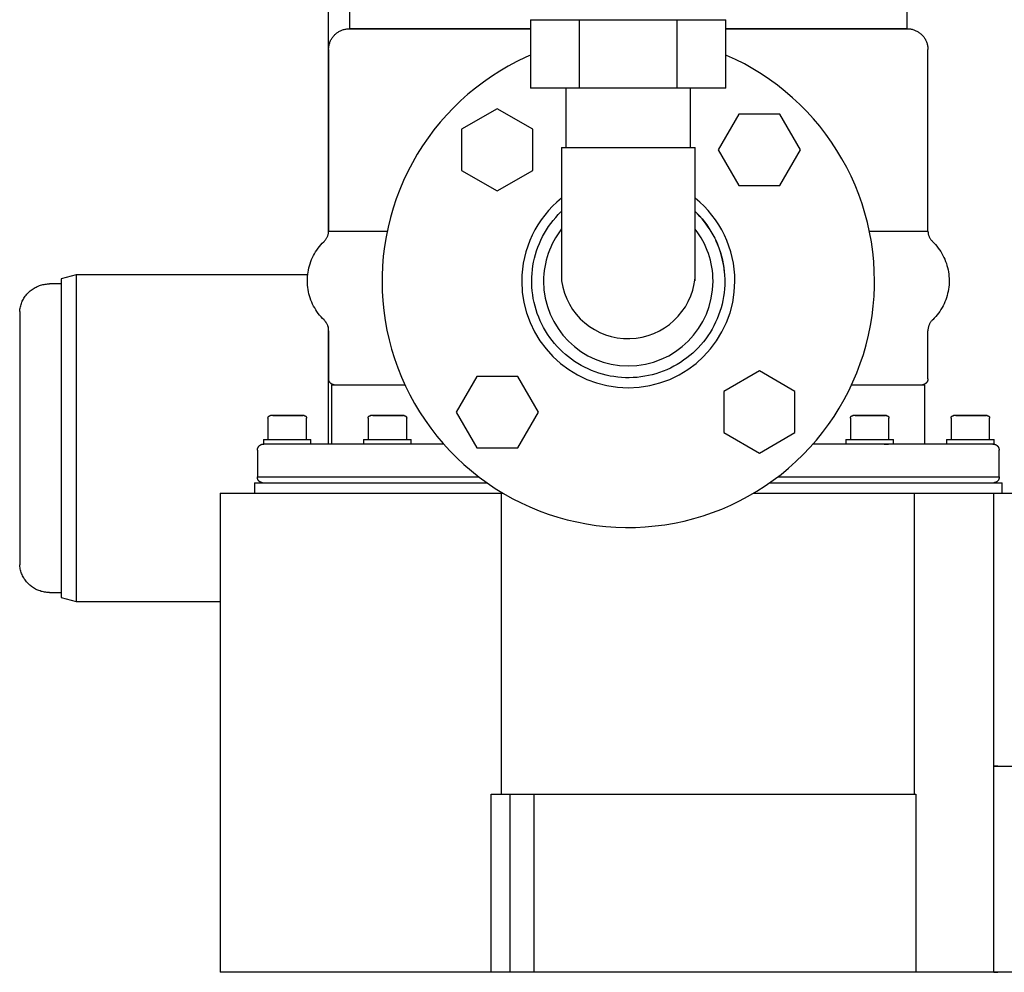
# Model space of a CAD drawing. Header units: millimetres. Extents: x -599 to 599, y 0 to 716.
# Tile 1 of 7: x -599 to -267, y 0 to 321. Entities that reach past the tile are written whole.
import ezdxf

# ---------------------------------------------------------------- set-up
doc = ezdxf.new("R2010")
doc.units = ezdxf.units.MM
for name, color, linetype, true_color in [('Material 1', 251, 'Continuous', 0x505050), ('Material 2', 7, 'Continuous', 0xe6e6e6), ('Material 3', 5, 'Continuous', 0x0000ff)]:
    doc.layers.add(name, color=color, linetype=linetype, true_color=true_color)

msp = doc.modelspace()

# ---------------------------------------------------------------- linework, layer by layer
at = {"layer": 'Material 1'}
for p, q in [((-580, 235), (-585, 233.66)), ((-585, 233.66), (-585, 126.34)), ((-501.92, 235), (-580, 235)), ((-580, 235), (-580, 125)), ((-585, 232), (-589, 232)), ((-599, 222.67), (-599, 137.33)), ((-531.44, 161.44), (-531.44, 0)), ((-531.44, 161.44), (-436.61, 161.44)), ((-436.61, 161.44), (-436, 161.44)), ((-436.61, 60), (-436.61, 161.44)), ((-351.76, 161.44), (-297.41, 161.44)), ((-297.41, 161.44), (-270.61, 161.44)), ((-297.41, 60), (-297.41, 161.44)), ((-270.61, 161.44), (-255.8, 161.44)), ((-270.61, 0), (-270.61, 161.44)), ((-589, 128), (-585, 128)), ((-585, 126.34), (-580, 125)), ((-580, 125), (-531.42, 125)), ((-269.35, 69.51), (-270.61, 69.51)), ((-270.61, 69.51), (-235.94, 69.51)), ((-270.61, 0), (-270.61, 69.51)), ((-440.13, 0), (-440.13, 60)), ((-440.13, 60), (-436.61, 60)), ((-436.61, 60), (-297.41, 60)), ((-433.74, 60), (-433.74, 0)), ((-425.55, 0), (-425.55, 60)), ((-297.41, 60), (-296.93, 60)), ((-296.93, 60), (-296.93, 0)), ((-440.13, 0), (-531.44, 0)), ((-433.74, 0), (-440.13, 0)), ((-425.55, 0), (-433.74, 0)), ((-296.93, 0), (-425.55, 0)), ((-270.61, 0), (-296.93, 0)), ((-269.35, 0), (-270.61, 0)), ((-235.94, 0), (-270.61, 0)), ((-270.61, 0), (-269.35, 0))]:
    msp.add_line(p, q, dxfattribs=at)
at = {"layer": 'Material 1', "flags": 128}
for points in [[(-599, 222.67), (-598.96, 223.07), (-598.91, 223.47), (-598.84, 223.87), (-598.76, 224.26), (-598.66, 224.65), (-598.55, 225.03), (-598.42, 225.41), (-598.27, 225.79), (-598.11, 226.15), (-597.94, 226.51), (-597.75, 226.87), (-597.55, 227.21), (-597.33, 227.55), (-597.1, 227.88), (-596.86, 228.2), (-596.6, 228.51), (-596.34, 228.81), (-596.06, 229.1), (-595.77, 229.37), (-595.47, 229.64), (-595.15, 229.89), (-594.83, 230.13), (-594.5, 230.36), (-594.16, 230.57), (-593.81, 230.77), (-593.46, 230.95), (-593.1, 231.12), (-592.73, 231.28), (-592.35, 231.42), (-591.97, 231.55), (-591.59, 231.66), (-591.2, 231.76), (-590.8, 231.84), (-590.41, 231.9), (-590.01, 231.95), (-589.61, 231.98), (-589.21, 232), (-589, 232)], [(-589, 128), (-589.4, 128.01), (-589.8, 128.03), (-590.2, 128.07), (-590.6, 128.13), (-590.99, 128.2), (-591.38, 128.29), (-591.77, 128.39), (-592.15, 128.51), (-592.53, 128.64), (-592.9, 128.79), (-593.27, 128.95), (-593.63, 129.13), (-593.98, 129.33), (-594.32, 129.53), (-594.66, 129.75), (-594.99, 129.98), (-595.3, 130.23), (-595.61, 130.49), (-595.91, 130.76), (-596.19, 131.04), (-596.46, 131.33), (-596.73, 131.64), (-596.98, 131.95), (-597.21, 132.28), (-597.44, 132.61), (-597.65, 132.95), (-597.84, 133.3), (-598.02, 133.66), (-598.19, 134.02), (-598.34, 134.39), (-598.48, 134.77), (-598.6, 135.15), (-598.71, 135.54), (-598.8, 135.93), (-598.88, 136.32), (-598.94, 136.72), (-598.98, 137.12), (-599, 137.33)]]:
    msp.add_lwpolyline(points, dxfattribs=at)
at = {"layer": 'Material 2'}
for p, q in [((-414.9, 297.98), (-414.9, 277.98)), ((-372.93, 277.98), (-372.93, 297.98)), ((-438.06, 291.05), (-450.06, 284.12)), ((-426.06, 284.12), (-438.06, 291.05)), ((-356.6, 289.19), (-363.52, 277.19)), ((-342.74, 289.19), (-356.6, 289.19)), ((-335.81, 277.19), (-342.74, 289.19)), ((-450.06, 284.12), (-450.06, 270.27)), ((-426.06, 270.27), (-426.06, 284.12)), ((-416.35, 277.98), (-371.35, 277.98)), ((-363.52, 277.19), (-356.6, 265.19)), ((-342.74, 265.19), (-335.81, 277.19)), ((-450.06, 270.27), (-438.06, 263.34)), ((-438.06, 263.34), (-426.06, 270.27)), ((-356.6, 265.19), (-342.74, 265.19)), ((-370.63, 210.16), (-370.64, 210.14)), ((-349.67, 202.66), (-361.67, 195.73)), ((-337.67, 195.73), (-349.67, 202.66)), ((-444.94, 200.8), (-451.87, 188.8)), ((-431.08, 200.8), (-444.94, 200.8)), ((-424.15, 188.8), (-431.08, 200.8)), ((-361.67, 195.73), (-361.67, 181.88)), ((-337.67, 181.88), (-337.67, 195.73)), ((-451.87, 188.8), (-444.94, 176.8)), ((-431.08, 176.8), (-424.15, 188.8)), ((-361.67, 181.88), (-349.67, 174.95)), ((-349.67, 174.95), (-337.67, 181.88)), ((-444.94, 176.8), (-431.08, 176.8))]:
    msp.add_line(p, q, dxfattribs=at)
at = {"layer": 'Material 2', "flags": 128}
for points in [[(-426.85, 309.07), (-428.4, 308.39), (-431.39, 306.95), (-434.32, 305.39), (-437.19, 303.71), (-439.99, 301.92), (-442.71, 300.02), (-445.35, 298.02), (-447.91, 295.91), (-450.39, 293.69), (-452.78, 291.39), (-455.07, 288.98), (-457.26, 286.49), (-459.35, 283.91), (-461.34, 281.25), (-463.22, 278.52), (-464.98, 275.71), (-466.64, 272.83), (-468.18, 269.89), (-469.59, 266.88), (-470.89, 263.83), (-472.07, 260.72), (-473.12, 257.57), (-474.04, 254.38), (-474.83, 251.16), (-475.5, 247.91), (-476.03, 244.63), (-476.43, 241.34), (-476.7, 238.03), (-476.84, 234.71), (-476.86, 232.92)], [(-310.86, 232.92), (-310.93, 236.24), (-311.13, 239.55), (-311.46, 242.86), (-311.92, 246.14), (-312.52, 249.41), (-313.24, 252.65), (-314.09, 255.86), (-315.08, 259.03), (-316.18, 262.16), (-317.41, 265.24), (-318.77, 268.27), (-320.24, 271.25), (-321.83, 274.16), (-323.54, 277.01), (-325.36, 279.78), (-327.29, 282.49), (-329.32, 285.11), (-331.46, 287.65), (-333.7, 290.1), (-336.04, 292.46), (-338.46, 294.72), (-340.98, 296.89), (-343.58, 298.95), (-346.26, 300.91), (-349.02, 302.76), (-351.85, 304.5), (-354.74, 306.12), (-357.7, 307.63), (-360.72, 309.01), (-361.03, 309.14)], [(-416.35, 277.98), (-416.35, 276.18), (-416.35, 274.39), (-416.35, 272.6), (-416.35, 270.82), (-416.35, 269.05), (-416.35, 267.29), (-416.35, 265.55), (-416.35, 263.83), (-416.35, 262.14), (-416.35, 260.47), (-416.35, 258.82), (-416.35, 257.21), (-416.35, 255.63), (-416.35, 254.09), (-416.35, 252.58), (-416.35, 251.12), (-416.35, 249.7), (-416.35, 248.32), (-416.35, 246.99), (-416.35, 245.71), (-416.35, 244.49), (-416.35, 243.31), (-416.35, 242.19), (-416.35, 241.13), (-416.35, 240.13), (-416.35, 239.19), (-416.35, 238.31), (-416.35, 237.49), (-416.35, 236.74), (-416.35, 236.06), (-416.35, 235.44), (-416.35, 234.89), (-416.35, 234.41), (-416.35, 234), (-416.35, 233.65), (-416.35, 233.38), (-416.35, 233.19), (-416.35, 233.06), (-416.35, 233), (-416.35, 233)], [(-371.35, 233), (-371.35, 233.04), (-371.35, 233.14), (-371.35, 233.32), (-371.35, 233.57), (-371.35, 233.9), (-371.35, 234.29), (-371.35, 234.75), (-371.35, 235.28), (-371.35, 235.88), (-371.35, 236.55), (-371.35, 237.28), (-371.35, 238.08), (-371.35, 238.95), (-371.35, 239.87), (-371.35, 240.86), (-371.35, 241.9), (-371.35, 243.01), (-371.35, 244.16), (-371.35, 245.38), (-371.35, 246.64), (-371.35, 247.96), (-371.35, 249.32), (-371.35, 250.73), (-371.35, 252.18), (-371.35, 253.68), (-371.35, 255.21), (-371.35, 256.78), (-371.35, 258.38), (-371.35, 260.02), (-371.35, 261.68), (-371.35, 263.37), (-371.35, 265.09), (-371.35, 266.82), (-371.35, 268.57), (-371.35, 270.34), (-371.35, 272.12), (-371.35, 273.9), (-371.35, 275.7), (-371.35, 277.5), (-371.35, 277.98)], [(-426.41, 232.92), (-426.38, 234.22), (-426.3, 235.52), (-426.17, 236.81), (-425.99, 238.1), (-425.76, 239.38), (-425.47, 240.65), (-425.14, 241.91), (-424.75, 243.16), (-424.32, 244.38), (-423.84, 245.59), (-423.31, 246.78), (-422.73, 247.95), (-422.1, 249.09), (-421.43, 250.21), (-420.72, 251.29), (-419.97, 252.35), (-419.17, 253.38), (-418.33, 254.38), (-417.45, 255.34), (-416.54, 256.26), (-416.35, 256.43)], [(-371.35, 256.42), (-370.76, 255.84), (-369.87, 254.9), (-369.01, 253.92), (-368.19, 252.91), (-367.41, 251.87), (-366.67, 250.8), (-365.98, 249.7), (-365.33, 248.57), (-364.73, 247.41), (-364.17, 246.24), (-363.66, 245.04), (-363.2, 243.82), (-362.79, 242.59), (-362.43, 241.34), (-362.11, 240.07), (-361.85, 238.8), (-361.64, 237.51), (-361.49, 236.22), (-361.38, 234.92), (-361.33, 233.62), (-361.32, 232.92)], [(-476.86, 232.92), (-476.8, 229.6), (-476.6, 226.29), (-476.27, 222.98), (-475.8, 219.7), (-475.21, 216.43), (-474.48, 213.19), (-473.63, 209.98), (-472.65, 206.81), (-471.54, 203.68), (-470.31, 200.6), (-468.96, 197.57), (-467.48, 194.59), (-465.89, 191.68), (-464.18, 188.83), (-462.37, 186.05), (-460.44, 183.35), (-458.4, 180.73), (-456.26, 178.19), (-454.02, 175.74), (-451.69, 173.38), (-449.26, 171.11), (-446.75, 168.95), (-444.15, 166.88), (-441.46, 164.93), (-438.71, 163.08), (-435.88, 161.34), (-432.98, 159.72), (-430.02, 158.21), (-427.01, 156.82), (-423.94, 155.56), (-420.82, 154.42), (-417.66, 153.4), (-414.46, 152.52), (-411.23, 151.76), (-407.97, 151.13), (-404.69, 150.63), (-401.39, 150.26), (-398.08, 150.03), (-394.76, 149.92), (-391.44, 149.95), (-388.12, 150.12), (-384.82, 150.41), (-381.52, 150.84), (-378.25, 151.4), (-375, 152.09), (-371.79, 152.91), (-368.61, 153.86), (-365.46, 154.93), (-362.37, 156.13), (-359.32, 157.45), (-356.33, 158.89), (-353.4, 160.45), (-350.54, 162.13), (-347.74, 163.91), (-345.02, 165.81), (-342.37, 167.82), (-339.81, 169.93), (-337.33, 172.14), (-334.95, 174.45), (-332.66, 176.86), (-330.47, 179.35), (-328.37, 181.93), (-326.39, 184.59), (-324.51, 187.32), (-322.74, 190.13), (-321.09, 193.01), (-319.55, 195.95), (-318.13, 198.95), (-316.83, 202.01), (-315.66, 205.12), (-314.61, 208.26), (-313.69, 211.45), (-312.89, 214.68), (-312.23, 217.93), (-311.69, 221.21), (-311.29, 224.5), (-311.02, 227.81), (-310.88, 231.13), (-310.86, 232.92)], [(-361.32, 232.92), (-361.35, 231.62), (-361.42, 230.32), (-361.55, 229.02), (-361.73, 227.73), (-361.97, 226.45), (-362.25, 225.18), (-362.59, 223.93), (-362.97, 222.68), (-363.41, 221.46), (-363.89, 220.25), (-364.42, 219.06), (-365, 217.89), (-365.62, 216.75), (-366.29, 215.63), (-367, 214.54), (-367.76, 213.48), (-368.56, 212.46), (-369.4, 211.46), (-370.27, 210.5), (-371.19, 209.57), (-372.14, 208.69), (-373.13, 207.84), (-374.15, 207.03), (-375.2, 206.26), (-376.28, 205.53), (-377.39, 204.85), (-378.52, 204.22), (-379.68, 203.63), (-380.87, 203.08), (-382.07, 202.59), (-383.29, 202.14), (-384.53, 201.74), (-385.79, 201.39), (-387.05, 201.1), (-388.33, 200.85), (-389.62, 200.65), (-390.91, 200.51), (-392.21, 200.42), (-393.51, 200.38), (-394.81, 200.39), (-396.11, 200.45), (-397.41, 200.57), (-398.7, 200.74), (-399.98, 200.96), (-401.26, 201.23), (-402.52, 201.55), (-403.77, 201.92), (-405, 202.34), (-406.21, 202.81), (-407.41, 203.33), (-408.58, 203.89), (-409.73, 204.5), (-410.85, 205.16), (-411.95, 205.86), (-413.01, 206.61), (-414.05, 207.39), (-415.06, 208.22), (-416.03, 209.09), (-416.96, 210), (-417.86, 210.94), (-418.72, 211.91), (-419.54, 212.93), (-420.32, 213.97), (-421.06, 215.04), (-421.75, 216.14), (-422.4, 217.27), (-423, 218.43), (-423.56, 219.6), (-424.06, 220.8), (-424.53, 222.02), (-424.94, 223.25), (-425.3, 224.5), (-425.61, 225.77), (-425.87, 227.04), (-426.08, 228.33), (-426.24, 229.62), (-426.34, 230.92), (-426.4, 232.22), (-426.41, 232.92)]]:
    msp.add_lwpolyline(points, dxfattribs=at)
at = {"layer": 'Material 2'}
for centre, radius, start, end in [((-393.86, 232.92), 35.92, 128.7944, 180), ((-393.86, 232.92), 35.92, 0, 51.1739), ((-393.86, 232.92), 32.55, 30, 46.217), ((-393.86, 232.92), 28.56, 142.0008, 180), ((-393.86, 232.92), 28.56, 0, 37.9481), ((-393.86, 232.92), 32.55, 5, 25), ((-393.86, 232.92), 35.92, 180, 0), ((-393.86, 232.92), 28.56, 180, 0), ((-393.92, 236.22), 22.67, 188.1692, 354.6135)]:
    msp.add_arc(centre, radius, start, end, dxfattribs=at)
at = {"layer": 'Material 3'}
for p, q in [((-495, 347.58), (-495, 248.82)), ((-487.86, 334), (-487.86, 318)), ((-299.86, 318), (-299.86, 334)), ((-426.85, 321.04), (-410.39, 321.04)), ((-426.85, 321.04), (-426.85, 297.98)), ((-410.39, 321.04), (-377.48, 321.04)), ((-410.39, 321.04), (-410.39, 297.98)), ((-377.48, 321.04), (-361.03, 321.04)), ((-377.48, 321.04), (-377.48, 297.98)), ((-361.03, 297.98), (-361.03, 321.04)), ((-487.86, 318), (-426.86, 318)), ((-426.86, 318), (-487.86, 318)), ((-361.02, 318), (-299.86, 318)), ((-299.86, 318), (-361.02, 318)), ((-494.86, 311), (-494.86, 249.8)), ((-292.86, 249.8), (-292.86, 311)), ((-410.39, 297.98), (-426.85, 297.98)), ((-377.48, 297.98), (-410.39, 297.98)), ((-361.03, 297.98), (-377.48, 297.98)), ((-494.86, 249.8), (-475.12, 249.8)), ((-312.61, 249.8), (-292.86, 249.8)), ((-495, 217.55), (-495, 178)), ((-494.86, 216.2), (-494.86, 200)), ((-292.86, 200), (-292.86, 216.2)), ((-493.86, 198), (-493.86, 178)), ((-493.86, 198), (-469.2, 198)), ((-318.52, 198), (-293.86, 198)), ((-294.97, 198), (-294.89, 198)), ((-294.78, 198), (-294.84, 198)), ((-293.86, 178), (-293.86, 198)), ((-515.31, 186.8), (-515.31, 179.6)), ((-513.69, 187.6), (-503.51, 187.6)), ((-502.31, 179.6), (-502.31, 186.8)), ((-481.56, 186.8), (-481.56, 179.6)), ((-479.95, 187.6), (-469.76, 187.6)), ((-468.56, 179.6), (-468.56, 186.8)), ((-318.99, 186.8), (-318.99, 179.6)), ((-317.37, 187.6), (-307.19, 187.6)), ((-305.99, 179.6), (-305.99, 186.8)), ((-285.06, 186.8), (-285.06, 179.6)), ((-283.44, 187.6), (-273.26, 187.6)), ((-283.13, 187.6), (-283.13, 187.6)), ((-272.06, 179.6), (-272.06, 186.8)), ((-516.81, 179.6), (-516.81, 178)), ((-516.81, 179.6), (-500.81, 179.6)), ((-500.81, 178), (-500.81, 179.6)), ((-483.06, 179.6), (-483.06, 178)), ((-483.06, 179.6), (-467.06, 179.6)), ((-467.06, 178), (-467.06, 179.6)), ((-320.49, 179.6), (-320.49, 178)), ((-320.49, 179.6), (-304.49, 179.6)), ((-304.49, 178), (-304.49, 179.6)), ((-286.56, 179.6), (-286.56, 178)), ((-286.56, 179.6), (-270.56, 179.6)), ((-270.56, 178), (-270.56, 179.6)), ((-518.86, 176), (-518.86, 167)), ((-516.86, 178), (-516.76, 178)), ((-307.62, 178), (-306.14, 178)), ((-270.95, 178), (-270.56, 178)), ((-268.86, 167), (-268.86, 176)), ((-518.86, 167), (-444.2, 167)), ((-343.52, 167), (-268.86, 167)), ((-519.86, 165), (-519.86, 161.44)), ((-519.86, 165), (-441.57, 165)), ((-346.16, 165), (-267.86, 165)), ((-267.86, 161.44), (-267.86, 165))]:
    msp.add_line(p, q, dxfattribs=at)
at = {"layer": 'Material 3', "flags": 128}
for points in [[(-494.86, 311), (-494.86, 311.28), (-494.84, 311.56), (-494.81, 311.84), (-494.77, 312.12), (-494.72, 312.39), (-494.66, 312.66), (-494.59, 312.93), (-494.51, 313.2), (-494.41, 313.47), (-494.31, 313.73), (-494.2, 313.98), (-494.07, 314.23), (-493.94, 314.48), (-493.79, 314.72), (-493.64, 314.95), (-493.48, 315.18), (-493.31, 315.4), (-493.13, 315.62), (-492.94, 315.82), (-492.74, 316.02), (-492.53, 316.21), (-492.32, 316.4), (-492.1, 316.57), (-491.88, 316.73), (-491.64, 316.89), (-491.41, 317.04), (-491.16, 317.17), (-490.91, 317.3), (-490.66, 317.42), (-490.4, 317.52), (-490.14, 317.62), (-489.87, 317.71), (-489.6, 317.78), (-489.33, 317.85), (-489.05, 317.9), (-488.78, 317.94), (-488.5, 317.97), (-488.22, 317.99), (-487.94, 318), (-487.86, 318)], [(-487.86, 318), (-487.79, 318), (-487.66, 318)], [(-426.85, 318), (-429.53, 318), (-432.98, 318), (-436.37, 318), (-439.69, 318), (-442.93, 318), (-446.1, 318), (-449.18, 318), (-452.18, 318), (-455.08, 318), (-457.88, 318), (-460.58, 318), (-463.18, 318), (-465.66, 318), (-468.03, 318), (-470.28, 318), (-472.41, 318), (-474.41, 318), (-476.28, 318), (-478.02, 318), (-479.63, 318), (-481.1, 318), (-482.43, 318), (-483.62, 318), (-484.66, 318), (-485.56, 318), (-486.32, 318), (-486.92, 318), (-487.38, 318), (-487.68, 318), (-487.84, 318), (-487.86, 318)], [(-299.86, 318), (-299.94, 318), (-300.16, 318), (-300.54, 318), (-301.06, 318), (-301.74, 318), (-302.56, 318), (-303.52, 318), (-304.63, 318), (-305.89, 318), (-307.28, 318), (-308.82, 318), (-310.48, 318), (-312.29, 318), (-314.22, 318), (-316.28, 318), (-318.47, 318), (-320.77, 318), (-323.19, 318), (-325.73, 318), (-328.37, 318), (-331.12, 318), (-333.97, 318), (-336.92, 318), (-339.95, 318), (-343.07, 318), (-346.28, 318), (-349.56, 318), (-352.91, 318), (-356.32, 318), (-359.8, 318), (-361.03, 318)], [(-300.04, 318), (-299.88, 318), (-299.86, 318)], [(-299.86, 318), (-299.58, 317.99), (-299.3, 317.98), (-299.02, 317.95), (-298.75, 317.91), (-298.47, 317.86), (-298.2, 317.8), (-297.93, 317.73), (-297.66, 317.64), (-297.4, 317.55), (-297.14, 317.45), (-296.88, 317.33), (-296.63, 317.21), (-296.38, 317.07), (-296.14, 316.93), (-295.91, 316.78), (-295.68, 316.61), (-295.46, 316.44), (-295.25, 316.26), (-295.04, 316.07), (-294.84, 315.88), (-294.65, 315.67), (-294.47, 315.46), (-294.29, 315.24), (-294.13, 315.01), (-293.97, 314.78), (-293.83, 314.54), (-293.69, 314.3), (-293.56, 314.05), (-293.44, 313.8), (-293.34, 313.54), (-293.24, 313.27), (-293.16, 313.01), (-293.08, 312.74), (-293.02, 312.46), (-292.96, 312.19), (-292.92, 311.91), (-292.89, 311.63), (-292.87, 311.36), (-292.86, 311.08), (-292.86, 311)], [(-496.42, 246.29), (-496.27, 246.44), (-496.14, 246.59), (-496, 246.74), (-495.88, 246.9), (-495.76, 247.07), (-495.65, 247.24), (-495.54, 247.42), (-495.44, 247.59), (-495.35, 247.78), (-495.27, 247.96), (-495.19, 248.15), (-495.12, 248.35), (-495.06, 248.54), (-495.01, 248.74), (-494.96, 248.94), (-494.93, 249.14), (-494.9, 249.34), (-494.88, 249.54), (-494.86, 249.75), (-494.86, 249.8)], [(-292.86, 249.8), (-292.85, 249.59), (-292.83, 249.39), (-292.81, 249.19), (-292.77, 248.98), (-292.73, 248.78), (-292.68, 248.59), (-292.62, 248.39), (-292.55, 248.2), (-292.48, 248.01), (-292.39, 247.82), (-292.3, 247.64), (-292.21, 247.46), (-292.1, 247.28), (-291.99, 247.11), (-291.88, 246.94), (-291.75, 246.78), (-291.62, 246.62), (-291.48, 246.47), (-291.34, 246.33), (-291.31, 246.29)], [(-496.42, 219.87), (-496.94, 220.39), (-497.43, 220.93), (-497.91, 221.49), (-498.36, 222.07), (-498.79, 222.67), (-499.19, 223.28), (-499.57, 223.91), (-499.93, 224.55), (-500.25, 225.21), (-500.56, 225.88), (-500.83, 226.56), (-501.08, 227.25), (-501.3, 227.96), (-501.49, 228.67), (-501.65, 229.38), (-501.78, 230.1), (-501.89, 230.83), (-501.96, 231.56), (-502.01, 232.29), (-502.03, 233.03), (-502.01, 233.76), (-501.97, 234.5), (-501.9, 235.23), (-501.8, 235.96), (-501.67, 236.68), (-501.51, 237.4), (-501.33, 238.11), (-501.11, 238.81), (-500.87, 239.5), (-500.6, 240.18), (-500.3, 240.86), (-499.97, 241.52), (-499.62, 242.16), (-499.25, 242.79), (-498.85, 243.41), (-498.42, 244.01), (-497.97, 244.59), (-497.5, 245.15), (-497.01, 245.7), (-496.49, 246.22), (-496.42, 246.29)], [(-291.31, 246.29), (-290.79, 245.77), (-290.29, 245.23), (-289.82, 244.67), (-289.36, 244.09), (-288.94, 243.49), (-288.53, 242.88), (-288.15, 242.25), (-287.8, 241.61), (-287.47, 240.95), (-287.17, 240.28), (-286.89, 239.6), (-286.65, 238.91), (-286.43, 238.21), (-286.24, 237.5), (-286.08, 236.78), (-285.94, 236.06), (-285.84, 235.33), (-285.76, 234.6), (-285.72, 233.87), (-285.7, 233.13), (-285.71, 232.4), (-285.75, 231.67), (-285.82, 230.93), (-285.92, 230.21), (-286.05, 229.48), (-286.21, 228.77), (-286.4, 228.06), (-286.61, 227.35), (-286.86, 226.66), (-287.13, 225.98), (-287.43, 225.31), (-287.75, 224.65), (-288.1, 224), (-288.48, 223.37), (-288.88, 222.75), (-289.3, 222.16), (-289.75, 221.57), (-290.22, 221.01), (-290.72, 220.47), (-291.23, 219.94), (-291.31, 219.87)], [(-494.86, 216.2), (-494.87, 216.41), (-494.88, 216.61), (-494.9, 216.81), (-494.93, 217.02), (-494.96, 217.22), (-495.01, 217.42), (-495.06, 217.61), (-495.12, 217.81), (-495.19, 218), (-495.26, 218.19), (-495.35, 218.38), (-495.44, 218.56), (-495.54, 218.74), (-495.64, 218.91), (-495.75, 219.08), (-495.87, 219.25), (-496, 219.41), (-496.13, 219.57), (-496.26, 219.72), (-496.41, 219.86), (-496.42, 219.87)], [(-291.31, 219.87), (-291.45, 219.73), (-291.59, 219.58), (-291.72, 219.42), (-291.85, 219.26), (-291.96, 219.09), (-292.08, 218.92), (-292.18, 218.75), (-292.28, 218.57), (-292.37, 218.39), (-292.45, 218.2), (-292.53, 218.01), (-292.6, 217.82), (-292.66, 217.63), (-292.71, 217.43), (-292.76, 217.23), (-292.79, 217.03), (-292.82, 216.83), (-292.84, 216.63), (-292.86, 216.42), (-292.86, 216.22), (-292.86, 216.2)], [(-493.02, 198.01), (-493.1, 198.01), (-493.18, 198.03), (-493.26, 198.04), (-493.34, 198.06), (-493.42, 198.08), (-493.49, 198.1), (-493.57, 198.13), (-493.64, 198.16), (-493.71, 198.19), (-493.79, 198.23), (-493.86, 198.26), (-493.92, 198.31), (-493.99, 198.35), (-494.06, 198.4), (-494.12, 198.44), (-494.18, 198.5), (-494.24, 198.55), (-494.3, 198.61), (-494.35, 198.67), (-494.4, 198.73), (-494.45, 198.79), (-494.5, 198.85), (-494.55, 198.92), (-494.59, 198.99), (-494.63, 199.06), (-494.66, 199.13), (-494.7, 199.2), (-494.73, 199.28), (-494.75, 199.35), (-494.78, 199.43), (-494.8, 199.5), (-494.82, 199.58), (-494.83, 199.66), (-494.85, 199.74), (-494.85, 199.82), (-494.86, 199.9), (-494.86, 199.98), (-494.86, 200)], [(-292.86, 200), (-292.86, 199.92), (-292.87, 199.84), (-292.88, 199.76), (-292.89, 199.68), (-292.9, 199.6), (-292.92, 199.52), (-292.94, 199.45), (-292.96, 199.37), (-292.99, 199.3), (-293.02, 199.22), (-293.05, 199.15), (-293.09, 199.08), (-293.13, 199.01), (-293.17, 198.94), (-293.21, 198.87), (-293.26, 198.81), (-293.31, 198.74), (-293.36, 198.68), (-293.41, 198.62), (-293.47, 198.57), (-293.53, 198.51), (-293.59, 198.46), (-293.65, 198.41), (-293.72, 198.36), (-293.78, 198.32), (-293.85, 198.28), (-293.92, 198.24), (-293.99, 198.2), (-294.06, 198.17), (-294.14, 198.14), (-294.21, 198.11), (-294.29, 198.08), (-294.37, 198.06), (-294.44, 198.04), (-294.52, 198.03), (-294.6, 198.02), (-294.68, 198.01)], [(-515.31, 186.8), (-515.31, 186.83), (-515.31, 186.86), (-515.3, 186.9), (-515.3, 186.93), (-515.29, 186.96), (-515.29, 186.99), (-515.28, 187.02), (-515.27, 187.05), (-515.26, 187.08), (-515.25, 187.11), (-515.23, 187.14), (-515.22, 187.17), (-515.2, 187.2), (-515.19, 187.23), (-515.17, 187.25), (-515.15, 187.28), (-515.13, 187.3), (-515.11, 187.33), (-515.09, 187.35), (-515.07, 187.38), (-515.04, 187.4), (-515.02, 187.42), (-514.99, 187.44), (-514.97, 187.46), (-514.94, 187.47), (-514.91, 187.49), (-514.89, 187.51), (-514.86, 187.52), (-514.83, 187.54), (-514.8, 187.55), (-514.77, 187.56), (-514.74, 187.57), (-514.71, 187.58), (-514.68, 187.58), (-514.64, 187.59), (-514.61, 187.6), (-514.58, 187.6), (-514.55, 187.6), (-514.52, 187.6), (-514.51, 187.6)], [(-503.11, 187.6), (-503.12, 187.6), (-503.13, 187.6), (-503.15, 187.6), (-503.18, 187.6), (-503.23, 187.6), (-503.28, 187.6), (-503.33, 187.6), (-503.4, 187.6), (-503.48, 187.6), (-503.56, 187.6), (-503.65, 187.6), (-503.76, 187.6), (-503.87, 187.6), (-503.98, 187.6), (-504.11, 187.6), (-504.24, 187.6), (-504.38, 187.6), (-504.53, 187.6), (-504.68, 187.6), (-504.84, 187.6), (-505.01, 187.6), (-505.18, 187.6), (-505.36, 187.6), (-505.54, 187.6), (-505.73, 187.6), (-505.93, 187.6), (-506.12, 187.6), (-506.33, 187.6), (-506.53, 187.6), (-506.75, 187.6), (-506.96, 187.6), (-507.18, 187.6), (-507.4, 187.6), (-507.62, 187.6), (-507.84, 187.6), (-508.07, 187.6), (-508.29, 187.6), (-508.52, 187.6), (-508.75, 187.6), (-508.98, 187.6), (-509.2, 187.6), (-509.43, 187.6), (-509.66, 187.6), (-509.88, 187.6), (-510.1, 187.6), (-510.33, 187.6), (-510.54, 187.6), (-510.76, 187.6), (-510.97, 187.6), (-511.18, 187.6), (-511.39, 187.6), (-511.59, 187.6), (-511.78, 187.6), (-511.98, 187.6), (-512.16, 187.6), (-512.34, 187.6), (-512.52, 187.6), (-512.69, 187.6), (-512.85, 187.6), (-513.01, 187.6), (-513.16, 187.6), (-513.31, 187.6), (-513.44, 187.6), (-513.57, 187.6), (-513.69, 187.6), (-513.81, 187.6), (-513.91, 187.6), (-514.01, 187.6), (-514.1, 187.6), (-514.18, 187.6), (-514.25, 187.6), (-514.31, 187.6), (-514.37, 187.6), (-514.41, 187.6), (-514.45, 187.6), (-514.48, 187.6), (-514.5, 187.6), (-514.51, 187.6), (-514.51, 187.6)], [(-514.51, 187.6), (-514.5, 187.6), (-514.49, 187.6), (-514.47, 187.6), (-514.43, 187.6)], [(-503.25, 187.6), (-503.21, 187.6), (-503.17, 187.6), (-503.14, 187.6), (-503.12, 187.6), (-503.11, 187.6), (-503.11, 187.6)], [(-503.11, 187.6), (-503.08, 187.6), (-503.05, 187.6), (-503.02, 187.6), (-502.98, 187.59), (-502.95, 187.59), (-502.92, 187.58), (-502.89, 187.57), (-502.86, 187.56), (-502.83, 187.55), (-502.8, 187.54), (-502.77, 187.53), (-502.74, 187.51), (-502.71, 187.5), (-502.69, 187.48), (-502.66, 187.46), (-502.63, 187.44), (-502.61, 187.42), (-502.58, 187.4), (-502.56, 187.38), (-502.54, 187.36), (-502.51, 187.34), (-502.49, 187.31), (-502.47, 187.29), (-502.45, 187.26), (-502.44, 187.23), (-502.42, 187.21), (-502.4, 187.18), (-502.39, 187.15), (-502.38, 187.12), (-502.36, 187.09), (-502.35, 187.06), (-502.34, 187.03), (-502.33, 187), (-502.33, 186.97), (-502.32, 186.94), (-502.32, 186.9), (-502.31, 186.87), (-502.31, 186.84), (-502.31, 186.81), (-502.31, 186.8)], [(-481.56, 186.8), (-481.56, 186.83), (-481.56, 186.86), (-481.56, 186.9), (-481.55, 186.93), (-481.55, 186.96), (-481.54, 186.99), (-481.53, 187.02), (-481.52, 187.05), (-481.51, 187.08), (-481.5, 187.11), (-481.49, 187.14), (-481.47, 187.17), (-481.46, 187.2), (-481.44, 187.23), (-481.42, 187.25), (-481.41, 187.28), (-481.39, 187.3), (-481.37, 187.33), (-481.34, 187.35), (-481.32, 187.38), (-481.3, 187.4), (-481.27, 187.42), (-481.25, 187.44), (-481.22, 187.46), (-481.2, 187.47), (-481.17, 187.49), (-481.14, 187.51), (-481.11, 187.52), (-481.08, 187.54), (-481.05, 187.55), (-481.02, 187.56), (-480.99, 187.57), (-480.96, 187.58), (-480.93, 187.58), (-480.9, 187.59), (-480.87, 187.6), (-480.83, 187.6), (-480.8, 187.6), (-480.77, 187.6), (-480.76, 187.6)], [(-469.37, 187.6), (-469.37, 187.6), (-469.38, 187.6), (-469.41, 187.6), (-469.44, 187.6), (-469.48, 187.6), (-469.53, 187.6), (-469.59, 187.6), (-469.66, 187.6), (-469.73, 187.6), (-469.82, 187.6), (-469.91, 187.6), (-470.01, 187.6), (-470.12, 187.6), (-470.24, 187.6), (-470.36, 187.6), (-470.49, 187.6), (-470.63, 187.6), (-470.78, 187.6), (-470.93, 187.6), (-471.09, 187.6), (-471.26, 187.6), (-471.43, 187.6), (-471.61, 187.6), (-471.8, 187.6), (-471.99, 187.6), (-472.18, 187.6), (-472.38, 187.6), (-472.58, 187.6), (-472.79, 187.6), (-473, 187.6), (-473.21, 187.6), (-473.43, 187.6), (-473.65, 187.6), (-473.87, 187.6), (-474.1, 187.6), (-474.32, 187.6), (-474.55, 187.6), (-474.77, 187.6), (-475, 187.6), (-475.23, 187.6), (-475.46, 187.6), (-475.69, 187.6), (-475.91, 187.6), (-476.14, 187.6), (-476.36, 187.6), (-476.58, 187.6), (-476.8, 187.6), (-477.01, 187.6), (-477.23, 187.6), (-477.44, 187.6), (-477.64, 187.6), (-477.84, 187.6), (-478.04, 187.6), (-478.23, 187.6), (-478.42, 187.6), (-478.6, 187.6), (-478.77, 187.6), (-478.94, 187.6), (-479.11, 187.6), (-479.27, 187.6), (-479.42, 187.6), (-479.56, 187.6), (-479.7, 187.6), (-479.83, 187.6), (-479.95, 187.6), (-480.06, 187.6), (-480.17, 187.6), (-480.26, 187.6), (-480.35, 187.6), (-480.43, 187.6), (-480.5, 187.6), (-480.57, 187.6), (-480.62, 187.6), (-480.67, 187.6), (-480.71, 187.6), (-480.73, 187.6), (-480.75, 187.6), (-480.76, 187.6), (-480.76, 187.6)], [(-480.76, 187.6), (-480.76, 187.6), (-480.74, 187.6), (-480.72, 187.6), (-480.69, 187.6)], [(-469.51, 187.6), (-469.46, 187.6), (-469.42, 187.6), (-469.4, 187.6), (-469.38, 187.6), (-469.37, 187.6), (-469.37, 187.6)], [(-469.37, 187.6), (-469.33, 187.6), (-469.3, 187.6), (-469.27, 187.6), (-469.24, 187.59), (-469.21, 187.59), (-469.18, 187.58), (-469.14, 187.57), (-469.11, 187.56), (-469.08, 187.55), (-469.05, 187.54), (-469.02, 187.53), (-469, 187.51), (-468.97, 187.5), (-468.94, 187.48), (-468.91, 187.46), (-468.89, 187.44), (-468.86, 187.42), (-468.84, 187.4), (-468.81, 187.38), (-468.79, 187.36), (-468.77, 187.34), (-468.75, 187.31), (-468.73, 187.29), (-468.71, 187.26), (-468.69, 187.23), (-468.67, 187.21), (-468.66, 187.18), (-468.64, 187.15), (-468.63, 187.12), (-468.62, 187.09), (-468.61, 187.06), (-468.6, 187.03), (-468.59, 187), (-468.58, 186.97), (-468.58, 186.94), (-468.57, 186.9), (-468.57, 186.87), (-468.57, 186.84), (-468.56, 186.81), (-468.56, 186.8)], [(-318.99, 186.8), (-318.99, 186.83), (-318.99, 186.86), (-318.98, 186.9), (-318.98, 186.93), (-318.97, 186.96), (-318.97, 186.99), (-318.96, 187.02), (-318.95, 187.05), (-318.94, 187.08), (-318.93, 187.11), (-318.91, 187.14), (-318.9, 187.17), (-318.88, 187.2), (-318.87, 187.23), (-318.85, 187.25), (-318.83, 187.28), (-318.81, 187.3), (-318.79, 187.33), (-318.77, 187.35), (-318.75, 187.38), (-318.72, 187.4), (-318.7, 187.42), (-318.67, 187.44), (-318.65, 187.46), (-318.62, 187.47), (-318.59, 187.49), (-318.57, 187.51), (-318.54, 187.52), (-318.51, 187.54), (-318.48, 187.55), (-318.45, 187.56), (-318.42, 187.57), (-318.39, 187.58), (-318.35, 187.58), (-318.32, 187.59), (-318.29, 187.6), (-318.26, 187.6), (-318.23, 187.6), (-318.2, 187.6), (-318.19, 187.6)], [(-306.79, 187.6), (-306.8, 187.6), (-306.81, 187.6), (-306.83, 187.6), (-306.86, 187.6), (-306.9, 187.6), (-306.95, 187.6), (-307.01, 187.6), (-307.08, 187.6), (-307.16, 187.6), (-307.24, 187.6), (-307.33, 187.6), (-307.44, 187.6), (-307.54, 187.6), (-307.66, 187.6), (-307.79, 187.6), (-307.92, 187.6), (-308.06, 187.6), (-308.21, 187.6), (-308.36, 187.6), (-308.52, 187.6), (-308.69, 187.6), (-308.86, 187.6), (-309.04, 187.6), (-309.22, 187.6), (-309.41, 187.6), (-309.6, 187.6), (-309.8, 187.6), (-310.01, 187.6), (-310.21, 187.6), (-310.42, 187.6), (-310.64, 187.6), (-310.86, 187.6), (-311.08, 187.6), (-311.3, 187.6), (-311.52, 187.6), (-311.75, 187.6), (-311.97, 187.6), (-312.2, 187.6), (-312.43, 187.6), (-312.66, 187.6), (-312.88, 187.6), (-313.11, 187.6), (-313.34, 187.6), (-313.56, 187.6), (-313.78, 187.6), (-314, 187.6), (-314.22, 187.6), (-314.44, 187.6), (-314.65, 187.6), (-314.86, 187.6), (-315.07, 187.6), (-315.27, 187.6), (-315.46, 187.6), (-315.66, 187.6), (-315.84, 187.6), (-316.02, 187.6), (-316.2, 187.6), (-316.37, 187.6), (-316.53, 187.6), (-316.69, 187.6), (-316.84, 187.6), (-316.98, 187.6), (-317.12, 187.6), (-317.25, 187.6), (-317.37, 187.6), (-317.49, 187.6), (-317.59, 187.6), (-317.69, 187.6), (-317.78, 187.6), (-317.86, 187.6), (-317.93, 187.6), (-317.99, 187.6), (-318.05, 187.6), (-318.09, 187.6), (-318.13, 187.6), (-318.16, 187.6), (-318.18, 187.6), (-318.19, 187.6), (-318.19, 187.6)], [(-318.19, 187.6), (-318.18, 187.6), (-318.17, 187.6), (-318.15, 187.6), (-318.11, 187.6)], [(-306.93, 187.6), (-306.89, 187.6), (-306.85, 187.6), (-306.82, 187.6), (-306.8, 187.6), (-306.79, 187.6), (-306.79, 187.6)], [(-306.79, 187.6), (-306.76, 187.6), (-306.73, 187.6), (-306.7, 187.6), (-306.66, 187.59), (-306.63, 187.59), (-306.6, 187.58), (-306.57, 187.57), (-306.54, 187.56), (-306.51, 187.55), (-306.48, 187.54), (-306.45, 187.53), (-306.42, 187.51), (-306.39, 187.5), (-306.37, 187.48), (-306.34, 187.46), (-306.31, 187.44), (-306.29, 187.42), (-306.26, 187.4), (-306.24, 187.38), (-306.22, 187.36), (-306.19, 187.34), (-306.17, 187.31), (-306.15, 187.29), (-306.13, 187.26), (-306.12, 187.23), (-306.1, 187.21), (-306.08, 187.18), (-306.07, 187.15), (-306.06, 187.12), (-306.04, 187.09), (-306.03, 187.06), (-306.02, 187.03), (-306.01, 187), (-306.01, 186.97), (-306, 186.94), (-306, 186.9), (-305.99, 186.87), (-305.99, 186.84), (-305.99, 186.81), (-305.99, 186.8)], [(-285.06, 186.8), (-285.06, 186.83), (-285.06, 186.86), (-285.05, 186.9), (-285.05, 186.93), (-285.04, 186.96), (-285.03, 186.99), (-285.03, 187.02), (-285.02, 187.05), (-285.01, 187.08), (-284.99, 187.11), (-284.98, 187.14), (-284.97, 187.17), (-284.95, 187.2), (-284.94, 187.23), (-284.92, 187.25), (-284.9, 187.28), (-284.88, 187.3), (-284.86, 187.33), (-284.84, 187.35), (-284.81, 187.38), (-284.79, 187.4), (-284.77, 187.42), (-284.74, 187.44), (-284.72, 187.46), (-284.69, 187.47), (-284.66, 187.49), (-284.63, 187.51), (-284.61, 187.52), (-284.58, 187.54), (-284.55, 187.55), (-284.52, 187.56), (-284.49, 187.57), (-284.45, 187.58), (-284.42, 187.58), (-284.39, 187.59), (-284.36, 187.6), (-284.33, 187.6), (-284.3, 187.6), (-284.26, 187.6), (-284.26, 187.6)], [(-272.86, 187.6), (-272.86, 187.6), (-272.88, 187.6), (-272.9, 187.6), (-272.93, 187.6), (-272.97, 187.6), (-273.02, 187.6), (-273.08, 187.6), (-273.15, 187.6), (-273.23, 187.6), (-273.31, 187.6), (-273.4, 187.6), (-273.5, 187.6), (-273.61, 187.6), (-273.73, 187.6), (-273.86, 187.6), (-273.99, 187.6), (-274.13, 187.6), (-274.27, 187.6), (-274.43, 187.6), (-274.59, 187.6), (-274.75, 187.6), (-274.93, 187.6), (-275.11, 187.6), (-275.29, 187.6), (-275.48, 187.6), (-275.67, 187.6), (-275.87, 187.6), (-276.08, 187.6), (-276.28, 187.6), (-276.49, 187.6), (-276.71, 187.6), (-276.92, 187.6), (-277.14, 187.6), (-277.37, 187.6), (-277.59, 187.6), (-277.81, 187.6), (-278.04, 187.6), (-278.27, 187.6), (-278.5, 187.6), (-278.72, 187.6), (-278.95, 187.6), (-279.18, 187.6), (-279.4, 187.6), (-279.63, 187.6), (-279.85, 187.6), (-280.07, 187.6), (-280.29, 187.6), (-280.51, 187.6), (-280.72, 187.6), (-280.93, 187.6), (-281.13, 187.6), (-281.34, 187.6), (-281.53, 187.6), (-281.72, 187.6), (-281.91, 187.6), (-282.09, 187.6), (-282.27, 187.6), (-282.44, 187.6), (-282.6, 187.6), (-282.76, 187.6), (-282.91, 187.6), (-283.05, 187.6), (-283.19, 187.6), (-283.32, 187.6), (-283.44, 187.6), (-283.55, 187.6), (-283.66, 187.6), (-283.76, 187.6), (-283.85, 187.6), (-283.93, 187.6), (-284, 187.6), (-284.06, 187.6), (-284.12, 187.6), (-284.16, 187.6), (-284.2, 187.6), (-284.23, 187.6), (-284.24, 187.6), (-284.25, 187.6), (-284.26, 187.6)], [(-284.26, 187.6), (-284.25, 187.6), (-284.24, 187.6), (-284.21, 187.6), (-284.18, 187.6)], [(-273, 187.6), (-272.95, 187.6), (-272.92, 187.6), (-272.89, 187.6), (-272.87, 187.6), (-272.86, 187.6), (-272.86, 187.6)], [(-272.86, 187.6), (-272.83, 187.6), (-272.8, 187.6), (-272.76, 187.6), (-272.73, 187.59), (-272.7, 187.59), (-272.67, 187.58), (-272.64, 187.57), (-272.61, 187.56), (-272.58, 187.55), (-272.55, 187.54), (-272.52, 187.53), (-272.49, 187.51), (-272.46, 187.5), (-272.43, 187.48), (-272.41, 187.46), (-272.38, 187.44), (-272.36, 187.42), (-272.33, 187.4), (-272.31, 187.38), (-272.28, 187.36), (-272.26, 187.34), (-272.24, 187.31), (-272.22, 187.29), (-272.2, 187.26), (-272.19, 187.23), (-272.17, 187.21), (-272.15, 187.18), (-272.14, 187.15), (-272.12, 187.12), (-272.11, 187.09), (-272.1, 187.06), (-272.09, 187.03), (-272.08, 187), (-272.08, 186.97), (-272.07, 186.94), (-272.06, 186.9), (-272.06, 186.87), (-272.06, 186.84), (-272.06, 186.81), (-272.06, 186.8)], [(-518.86, 176), (-518.86, 176.08), (-518.86, 176.16), (-518.85, 176.24), (-518.84, 176.32), (-518.82, 176.4), (-518.81, 176.48), (-518.78, 176.55), (-518.76, 176.63), (-518.73, 176.7), (-518.7, 176.78), (-518.67, 176.85), (-518.64, 176.92), (-518.6, 176.99), (-518.56, 177.06), (-518.51, 177.13), (-518.47, 177.19), (-518.42, 177.26), (-518.37, 177.32), (-518.31, 177.38), (-518.26, 177.43), (-518.2, 177.49), (-518.14, 177.54), (-518.07, 177.59), (-518.01, 177.64), (-517.94, 177.68), (-517.87, 177.72), (-517.81, 177.76), (-517.73, 177.8), (-517.66, 177.83), (-517.59, 177.86), (-517.51, 177.89), (-517.44, 177.92), (-517.36, 177.94), (-517.28, 177.96), (-517.2, 177.97), (-517.12, 177.98), (-517.04, 177.99), (-516.96, 178), (-516.88, 178), (-516.86, 178)], [(-456.01, 178), (-458.07, 178), (-462.21, 178), (-466.25, 178), (-470.17, 178), (-473.96, 178), (-477.63, 178), (-481.17, 178), (-484.56, 178), (-487.81, 178), (-490.91, 178), (-493.86, 178), (-496.64, 178), (-499.26, 178), (-501.71, 178), (-503.99, 178), (-506.09, 178), (-508.02, 178), (-509.76, 178), (-511.31, 178), (-512.68, 178), (-513.85, 178), (-514.84, 178), (-515.63, 178), (-516.23, 178), (-516.63, 178), (-516.83, 178), (-516.86, 178)], [(-270.88, 178), (-270.96, 178), (-271.26, 178), (-271.75, 178), (-272.43, 178), (-273.31, 178), (-274.39, 178), (-275.65, 178), (-277.11, 178), (-278.75, 178), (-280.57, 178), (-282.58, 178), (-284.76, 178), (-287.12, 178), (-289.65, 178), (-292.35, 178), (-295.2, 178), (-298.22, 178), (-301.39, 178), (-304.71, 178), (-308.17, 178), (-311.76, 178), (-315.49, 178), (-319.35, 178), (-323.32, 178), (-327.41, 178), (-331.6, 178), (-331.72, 178)], [(-271.01, 178), (-270.89, 178), (-270.86, 178)], [(-270.85, 178), (-270.78, 178), (-270.7, 177.99), (-270.62, 177.99), (-270.54, 177.97), (-270.47, 177.96), (-270.39, 177.94), (-270.31, 177.92), (-270.23, 177.9), (-270.16, 177.87), (-270.08, 177.84), (-270.01, 177.81), (-269.94, 177.77), (-269.87, 177.74), (-269.8, 177.69), (-269.73, 177.65), (-269.67, 177.6), (-269.6, 177.56), (-269.54, 177.5), (-269.48, 177.45), (-269.43, 177.39), (-269.37, 177.33), (-269.32, 177.27), (-269.27, 177.21), (-269.22, 177.15), (-269.18, 177.08), (-269.14, 177.01), (-269.1, 176.94), (-269.06, 176.87), (-269.03, 176.8), (-269, 176.72), (-268.97, 176.65), (-268.95, 176.57), (-268.92, 176.5), (-268.91, 176.42), (-268.89, 176.34), (-268.88, 176.26), (-268.87, 176.18), (-268.86, 176.1), (-268.86, 176.02), (-268.86, 176)], [(-517.13, 165), (-517.21, 165.01), (-517.28, 165.01), (-517.35, 165.02), (-517.42, 165.04), (-517.49, 165.05), (-517.56, 165.07), (-517.63, 165.09), (-517.7, 165.12), (-517.77, 165.14), (-517.83, 165.17), (-517.9, 165.2), (-517.96, 165.24), (-518.02, 165.28), (-518.08, 165.32), (-518.14, 165.36), (-518.2, 165.4), (-518.26, 165.45), (-518.31, 165.5), (-518.36, 165.55), (-518.41, 165.6), (-518.46, 165.66), (-518.5, 165.71), (-518.54, 165.77), (-518.59, 165.83), (-518.62, 165.89), (-518.66, 165.96), (-518.69, 166.02), (-518.72, 166.09), (-518.75, 166.15), (-518.77, 166.22), (-518.8, 166.29), (-518.82, 166.36), (-518.83, 166.43), (-518.85, 166.5), (-518.86, 166.57), (-518.86, 166.65), (-518.87, 166.72), (-518.87, 166.79), (-518.87, 166.86), (-518.87, 166.94), (-518.86, 167)], [(-268.86, 167), (-268.86, 166.93), (-268.85, 166.86), (-268.85, 166.78), (-268.86, 166.71), (-268.86, 166.64), (-268.87, 166.57), (-268.88, 166.5), (-268.89, 166.42), (-268.91, 166.35), (-268.93, 166.28), (-268.95, 166.22), (-268.98, 166.15), (-269.01, 166.08), (-269.04, 166.01), (-269.07, 165.95), (-269.11, 165.89), (-269.14, 165.83), (-269.18, 165.77), (-269.23, 165.71), (-269.27, 165.65), (-269.32, 165.6), (-269.37, 165.54), (-269.42, 165.49), (-269.48, 165.44), (-269.53, 165.4), (-269.59, 165.35), (-269.65, 165.31), (-269.71, 165.27), (-269.77, 165.24), (-269.83, 165.2), (-269.9, 165.17), (-269.97, 165.14), (-270.03, 165.11), (-270.1, 165.09), (-270.17, 165.07), (-270.24, 165.05), (-270.31, 165.03), (-270.38, 165.02), (-270.45, 165.01), (-270.53, 165.01), (-270.6, 165)]]:
    msp.add_lwpolyline(points, dxfattribs=at)

doc.saveas('drawing.dxf')
